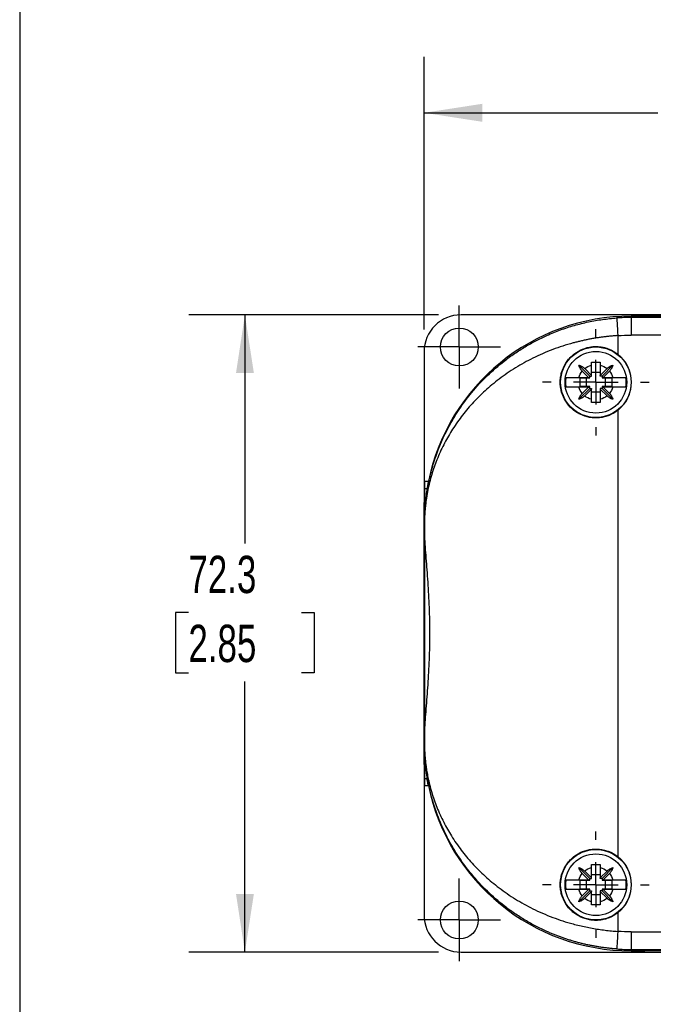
# Model space of a CAD drawing. Header units: millimetres. Extents: x 13 to 546, y 13 to 419.
# Tile 2 of 9: x 13 to 85, y 124 to 236. Entities that reach past the tile are written whole.
import ezdxf

# ---------------------------------------------------------------- set-up
doc = ezdxf.new("R2010")
doc.units = ezdxf.units.MM
doc.header["$LTSCALE"] = 2
doc.linetypes.add('SLD-Center', pattern=[19.05, 15.24, -1.27, 1.27, -1.27])
doc.linetypes.add('SLD-Solid', pattern=[0])
doc.layers.add('CENTER', color=40, linetype='SLD-Center')
doc.layers.add('DIMENSIONS', color=140, linetype='SLD-Solid', lineweight=25)
doc.layers.add('TEXT', color=140, linetype='SLD-Solid', lineweight=25)
doc.styles.add('SLDTEXTSTYLE0', font='TXT', dxfattribs={"width": 0.7})
doc.dimstyles.new('SLDDIMSTYLE0', dxfattribs={"dimtxt": 4.316016, "dimasz": 6.604, "dimexe": 0, "dimexo": 0.0625, "dimgap": 1.079004, "dimtad": 0, "dimtih": 1, "dimtoh": 1, "dimrnd": 1e-09, "dimzin": 4, "dimdsep": 46, "dimtxsty": 'SLDTEXTSTYLE0', "dimsah": 1, "dimcen": 0.09, "dimadec": 0, "dimazin": 1, "dimtfac": 1, "dimtofl": 0, "dimtmove": 0, "dimatfit": 3, "dimfxl": 0, "dimfrac": 2, "dimtolj": 1, "dimtzin": 12, "dimarcsym": 0})
doc.dimstyles.new('SLDDIMSTYLE1', dxfattribs={"dimtxt": 4.316016, "dimasz": 6.604, "dimexe": 0, "dimexo": 0.0625, "dimgap": 1.079004, "dimtad": 0, "dimtih": 1, "dimtoh": 1, "dimrnd": 1e-09, "dimzin": 12, "dimdsep": 46, "dimtxsty": 'SLDTEXTSTYLE0', "dimsah": 1, "dimcen": 0.09, "dimadec": 0, "dimazin": 3, "dimtfac": 1, "dimtofl": 0, "dimtmove": 0, "dimatfit": 3, "dimfxl": 0, "dimfrac": 2, "dimtolj": 1, "dimtzin": 12, "dimarcsym": 0})

# ---------------------------------------------------------------- blocks, each defined once
blk = doc.blocks.new('_D')
at = {"layer": 'DIMENSIONS'}
for p, q in [((58.59, 200.96), (58.59, 231.89)), ((141.59, 200.96), (141.59, 231.89)), ((58.59, 225.54), (85.11, 225.54)), ((90.95, 225.54), (89.51, 225.54)), ((89.51, 225.54), (89.51, 218.68)), ((103.78, 225.54), (105.23, 225.54)), ((105.23, 225.54), (105.23, 218.68)), ((141.59, 225.54), (109.63, 225.54)), ((89.51, 218.68), (90.95, 218.68)), ((105.23, 218.68), (103.78, 218.68))]:
    blk.add_line(p, q, dxfattribs=at)
for points in [[(58.59, 225.54), (65.2, 224.52), (65.2, 226.56)], [(141.59, 225.54), (134.99, 226.56), (134.99, 224.52)]]:
    blk.add_solid(points, dxfattribs=at)
at = {"layer": 'DIMENSIONS', "char_height": 4.233, "attachment_point": 1, "style": 'SLDTEXTSTYLE0'}
for s, insert in [('83.0', (90.95, 231.96)), ('3.27', (90.95, 224.14))]:
    blk.add_mtext(s, dxfattribs=dict(at, insert=insert))
blk = doc.blocks.new('_D_1')
at = {"layer": 'DIMENSIONS'}
for p, q in [((60.25, 202.62), (31.91, 202.62)), ((38.26, 202.62), (38.26, 176.69)), ((31.85, 168.86), (30.4, 168.86)), ((30.4, 168.86), (30.4, 162)), ((44.68, 168.86), (46.13, 168.86)), ((46.13, 168.86), (46.13, 162)), ((30.4, 162), (31.85, 162)), ((46.13, 162), (44.68, 162)), ((38.26, 130.32), (38.26, 161.04)), ((60.25, 130.32), (31.91, 130.32))]:
    blk.add_line(p, q, dxfattribs=at)
for points in [[(38.26, 202.62), (37.25, 196.01), (39.28, 196.01)], [(38.26, 130.32), (39.28, 136.93), (37.25, 136.93)]]:
    blk.add_solid(points, dxfattribs=at)
at = {"layer": 'DIMENSIONS', "char_height": 4.233, "attachment_point": 1, "style": 'SLDTEXTSTYLE0'}
for s, insert in [('72.3', (31.85, 175.29)), ('2.85', (31.85, 167.46))]:
    blk.add_mtext(s, dxfattribs=dict(at, insert=insert))
blk = doc.blocks.new('SW_CENTERMARKSYMBOL_1')
at = {"layer": 'CENTER', "color": 0}
for p, q in [((0, 2.54), (0, 4.69)), ((0, 0), (0, 2.54)), ((-2.54, 0), (-4.69, 0)), ((0, 0), (-2.54, 0)), ((0, 0), (0, -2.54)), ((0, 0), (2.54, 0)), ((2.54, 0), (4.69, 0)), ((0, -2.54), (0, -4.69))]:
    blk.add_line(p, q, dxfattribs=at)
blk = doc.blocks.new('SW_CENTERMARKSYMBOL_2')
at = {"layer": 'CENTER', "color": 0}
for p, q in [((0, 2.54), (0, 4.69)), ((0, 0), (0, 2.54)), ((-2.54, 0), (-4.69, 0)), ((0, 0), (-2.54, 0)), ((0, 0), (0, -2.54)), ((0, 0), (2.54, 0)), ((2.54, 0), (4.69, 0)), ((0, -2.54), (0, -4.69))]:
    blk.add_line(p, q, dxfattribs=at)
blk = doc.blocks.new('SW_CENTERMARKSYMBOL_4')
at = {"layer": 'CENTER', "color": 0}
for p, q in [((0, 5.08), (0, 6.04)), ((0, 0), (0, 2.54)), ((-5.08, 0), (-6.04, 0)), ((0, 0), (-2.54, 0)), ((0, 0), (0, -2.54)), ((0, 0), (2.54, 0)), ((5.08, 0), (6.04, 0)), ((0, -5.08), (0, -6.04))]:
    blk.add_line(p, q, dxfattribs=at)
blk = doc.blocks.new('SW_CENTERMARKSYMBOL_7')
at = {"layer": 'CENTER', "color": 0}
for p, q in [((0, 5.08), (0, 6.04)), ((0, 0), (0, 2.54)), ((-5.08, 0), (-6.04, 0)), ((0, 0), (-2.54, 0)), ((0, 0), (0, -2.54)), ((0, 0), (2.54, 0)), ((5.08, 0), (6.04, 0)), ((0, -5.08), (0, -6.04))]:
    blk.add_line(p, q, dxfattribs=at)

msp = doc.modelspace()

# ---------------------------------------------------------------- linework, layer by layer
for p, q in [((89.093, 202.618), (62.793, 202.618)), ((82.093, 202.471), (82.833, 202.471)), ((82.093, 202.471), (82.093, 202.32)), ((82.833, 202.471), (82.093, 202.471)), ((82.093, 202.32), (82.093, 200.32)), ((118.093, 202.32), (82.093, 202.32)), ((83.654, 202.471), (82.833, 202.471)), ((116.531, 202.471), (83.654, 202.471)), ((83.654, 202.471), (83.654, 202.468)), ((80.593, 200.267), (80.593, 198.157)), ((118.093, 200.32), (82.093, 200.32)), ((58.593, 198.418), (58.593, 181.342)), ((77.393, 195.671), (76.156, 196.908)), ((77.593, 195.746), (77.593, 196.908)), ((78.593, 196.908), (78.593, 195.746)), ((78.793, 195.671), (80.029, 196.908)), ((76.17, 195.521), (77.268, 195.521)), ((77.268, 195.521), (76.548, 196.241)), ((76.823, 196.516), (77.593, 195.746)), ((77.268, 195.521), (77.393, 195.521)), ((77.393, 195.671), (77.593, 195.671)), ((77.393, 195.521), (77.393, 195.671)), ((77.393, 195.471), (77.393, 195.521)), ((78.593, 196.071), (77.593, 196.071)), ((77.593, 195.671), (77.593, 195.746)), ((78.593, 195.746), (79.363, 196.516)), ((78.593, 195.671), (78.593, 195.746)), ((78.793, 195.671), (78.593, 195.671)), ((78.793, 195.671), (78.793, 195.521)), ((78.918, 195.521), (78.793, 195.521)), ((78.793, 195.521), (78.793, 195.471)), ((79.638, 196.241), (78.918, 195.521)), ((78.918, 195.521), (80.016, 195.521)), ((77.268, 194.421), (76.17, 194.421)), ((76.293, 195.471), (77.393, 195.471)), ((76.293, 194.471), (76.293, 195.471)), ((77.393, 194.471), (76.293, 194.471)), ((76.548, 193.701), (77.268, 194.421)), ((76.993, 195.471), (76.993, 194.471)), ((77.268, 194.421), (77.393, 194.421)), ((77.393, 194.421), (77.393, 194.471)), ((77.393, 194.271), (77.393, 194.421)), ((78.793, 195.471), (79.892, 195.471)), ((79.892, 194.471), (78.793, 194.471)), ((78.793, 194.471), (78.793, 194.421)), ((78.918, 194.421), (78.793, 194.421)), ((78.793, 194.421), (78.793, 194.271)), ((78.918, 194.421), (79.638, 193.701)), ((80.016, 194.421), (78.918, 194.421)), ((79.193, 194.471), (79.193, 195.471)), ((79.892, 195.471), (79.892, 194.471)), ((77.393, 194.271), (76.156, 193.035)), ((77.593, 194.196), (76.823, 193.426)), ((77.393, 194.271), (77.593, 194.271)), ((77.593, 194.271), (77.593, 194.196)), ((77.593, 193.035), (77.593, 194.196)), ((77.593, 193.871), (78.593, 193.871)), ((78.593, 194.271), (78.593, 194.196)), ((78.793, 194.271), (78.593, 194.271)), ((79.363, 193.426), (78.593, 194.196)), ((78.593, 194.196), (78.593, 193.035)), ((78.793, 194.271), (80.029, 193.035)), ((80.593, 191.786), (80.593, 141.157)), ((58.627, 183.732), (58.627, 178.971)), ((58.627, 183.732), (59.08, 183.732)), ((58.628, 182.91), (58.928, 182.91)), ((58.593, 151.601), (58.593, 181.342)), ((58.593, 181.342), (58.627, 181.342)), ((58.635, 178.971), (58.629, 178.971)), ((58.64, 178.971), (58.635, 178.971)), ((58.635, 178.971), (58.635, 177.641)), ((58.64, 178.971), (58.64, 177.489)), ((58.64, 155.453), (58.64, 177.489)), ((58.635, 153.971), (58.635, 155.302)), ((58.64, 155.453), (58.64, 153.971)), ((58.627, 153.971), (58.627, 149.211)), ((58.635, 153.971), (58.629, 153.971)), ((58.635, 153.971), (58.64, 153.971)), ((58.593, 151.601), (58.627, 151.601)), ((58.593, 151.601), (58.593, 134.524)), ((58.628, 150.033), (58.928, 150.033)), ((58.627, 149.211), (59.08, 149.211)), ((77.393, 138.671), (76.156, 139.908)), ((77.593, 138.746), (77.593, 139.908)), ((78.593, 139.908), (78.593, 138.746)), ((78.793, 138.671), (80.029, 139.908)), ((76.17, 138.521), (77.268, 138.521)), ((77.268, 138.521), (76.548, 139.241)), ((76.823, 139.516), (77.593, 138.746)), ((77.268, 138.521), (77.393, 138.521)), ((77.393, 138.671), (77.593, 138.671)), ((77.393, 138.521), (77.393, 138.671)), ((77.393, 138.471), (77.393, 138.521)), ((78.593, 139.071), (77.593, 139.071)), ((77.593, 138.671), (77.593, 138.746)), ((78.593, 138.746), (79.363, 139.516)), ((78.593, 138.671), (78.593, 138.746)), ((78.793, 138.671), (78.593, 138.671)), ((78.793, 138.671), (78.793, 138.521)), ((78.918, 138.521), (78.793, 138.521)), ((78.793, 138.521), (78.793, 138.471)), ((79.638, 139.241), (78.918, 138.521)), ((78.918, 138.521), (80.016, 138.521)), ((77.268, 137.421), (76.17, 137.421)), ((76.293, 138.471), (77.393, 138.471)), ((76.293, 137.471), (76.293, 138.471)), ((77.393, 137.471), (76.293, 137.471)), ((76.548, 136.701), (77.268, 137.421)), ((76.993, 138.471), (76.993, 137.471)), ((77.268, 137.421), (77.393, 137.421)), ((77.393, 137.421), (77.393, 137.471)), ((77.393, 137.271), (77.393, 137.421)), ((78.793, 138.471), (79.892, 138.471)), ((79.892, 137.471), (78.793, 137.471)), ((78.793, 137.471), (78.793, 137.421)), ((78.918, 137.421), (78.793, 137.421)), ((78.793, 137.421), (78.793, 137.271)), ((78.918, 137.421), (79.638, 136.701)), ((80.016, 137.421), (78.918, 137.421)), ((79.193, 137.471), (79.193, 138.471)), ((79.892, 138.471), (79.892, 137.471)), ((77.393, 137.271), (76.156, 136.035)), ((77.593, 137.196), (76.823, 136.426)), ((77.393, 137.271), (77.593, 137.271)), ((77.593, 137.271), (77.593, 137.196)), ((77.593, 136.035), (77.593, 137.196)), ((77.593, 136.871), (78.593, 136.871)), ((78.593, 137.271), (78.593, 137.196)), ((78.793, 137.271), (78.593, 137.271)), ((79.363, 136.426), (78.593, 137.196)), ((78.593, 137.196), (78.593, 136.035)), ((78.793, 137.271), (80.029, 136.035)), ((80.593, 134.786), (80.593, 132.675)), ((82.093, 132.623), (118.093, 132.623)), ((82.093, 132.623), (82.093, 130.623)), ((62.793, 130.324), (89.093, 130.324)), ((82.093, 130.623), (118.093, 130.623)), ((82.093, 130.623), (82.093, 130.471)), ((82.833, 130.471), (82.093, 130.471)), ((82.093, 130.471), (82.833, 130.471)), ((83.654, 130.471), (82.833, 130.471)), ((83.654, 130.474), (83.654, 130.471)), ((116.531, 130.471), (83.654, 130.471))]:
    msp.add_line(p, q)
for centre, radius in [((62.593, 198.971), 2.15), ((78.093, 194.971), 4), ((78.093, 194.971), 3.5), ((78.093, 137.971), 4), ((78.093, 137.971), 3.5), ((62.593, 133.971), 2.15)]:
    msp.add_circle(centre, radius)
for centre, radius, start, end in [((82.093, 178.971), 23.5, 90, 168.3128), ((82.093, 178.971), 23.5, 90, 168.3128), ((82.093, 178.971), 23.349, 90, 94.02903), ((78.093, 194.971), 4.049, 308.12415, 51.87585), ((82.093, 153.971), 23.5, 191.6872, 270), ((82.093, 153.971), 23.5, 191.6872, 270), ((78.093, 137.971), 4.049, 308.12415, 51.87585), ((82.093, 153.971), 23.349, 265.97097, 270)]:
    msp.add_arc(centre, radius, start, end)
for centre, major_axis, ratio, start_param, end_param in [((62.793, 198.418), (0, 4.2), 0.9999831, 0, 1.5707963), ((82.833, 202.466), (0.9, 0), 0.0058178, 0.4196134, 1.5707963), ((100.093, 202.511), (18, 0), 0.0058178, 3.561206, 5.8635719), ((58.629, 183.732), (0, 0.9), 0.0016746, 1.5707963, 2.7219793), ((58.616, 166.471), (0, 18), 0.0016746, 5.5398035, 5.8635719), ((58.553, 166.471), (0, 18), 0.0058178, 5.381819, 5.4800365), ((58.553, 166.471), (0, 18), 0.0058178, 3.9447415, 4.0429589), ((58.616, 166.471), (0, 18), 0.0016746, 3.561206, 3.8849744), ((58.629, 149.211), (0, 0.9), 0.0016746, 0.4196134, 1.5707963), ((62.793, 134.524), (0, -4.2), 0.9999831, 4.712389, 6.2831853), ((82.833, 130.476), (0.9, 0), 0.0058178, 4.712389, 5.8635722), ((100.093, 130.432), (18, 0), 0.0058178, 0.4196134, 2.7219793)]:
    msp.add_ellipse(centre, major_axis=major_axis, ratio=ratio, start_param=start_param, end_param=end_param)
msp.add_ellipse((58.618, 166.471), major_axis=(0, 10.5), ratio=0.0016746)
for points, knots in [([(58.635, 178.971), (58.635, 179.01), (58.636, 179.09), (58.637, 179.211), (58.638, 179.336), (58.641, 179.465), (58.644, 179.598), (58.649, 179.736), (58.654, 179.878), (58.661, 180.024), (58.674, 180.287), (58.701, 180.686), (58.747, 181.209), (58.812, 181.787), (58.901, 182.433), (59.033, 183.211), (59.214, 184.085), (59.442, 184.997), (59.712, 185.921), (60.332, 187.755), (61.308, 189.885), (62.739, 192.171), (64.085, 193.954), (65.698, 195.704), (67.37, 197.161), (68.834, 198.229), (70.036, 198.999), (71.266, 199.686), (72.361, 200.214), (73.302, 200.614), (74.078, 200.912), (74.861, 201.181), (75.65, 201.421), (76.445, 201.633), (77.242, 201.817), (78.043, 201.972), (78.845, 202.098), (79.648, 202.198), (80.185, 202.241), (80.452, 202.262)], [0, 0, 0, 0, 0.00287326, 0.00587063, 0.00900997, 0.01230685, 0.0157747, 0.01942507, 0.02326785, 0.02731153, 0.0315634, 0.04566843, 0.06258868, 0.07954515, 0.10011002, 0.12428642, 0.15504697, 0.18585197, 0.21467134, 0.24741304, 0.37081294, 0.43486686, 0.49475921, 0.57126794, 0.6425449, 0.68225557, 0.72075779, 0.75811409, 0.79439286, 0.81591038, 0.8371635, 0.85817056, 0.87895055, 0.89952308, 0.91990837, 0.9401272, 0.96020085, 0.98015107, 1, 1, 1, 1]), ([(80.452, 202.262), (80.453, 202.259), (80.467, 202.048), (80.52, 201.3), (80.556, 200.794), (80.593, 200.267)], [0, 0, 0, 0, 0.5, 0.5, 1, 1, 1, 1]), ([(80.593, 200.267), (80.451, 200.257), (80.167, 200.238), (79.742, 200.199), (79.316, 200.154), (78.89, 200.102), (78.465, 200.043), (78.04, 199.976), (77.615, 199.902), (77.191, 199.821), (76.768, 199.733), (76.346, 199.638), (75.925, 199.536), (74.85, 199.255), (73.135, 198.699), (70.952, 197.746), (68.919, 196.614), (67.114, 195.372), (65.469, 194), (64.042, 192.571), (62.772, 191.044), (61.702, 189.489), (60.78, 187.856), (60.032, 186.205), (59.533, 184.776), (59.221, 183.639), (59.019, 182.752), (58.864, 181.889), (58.763, 181.131), (58.706, 180.543), (58.676, 180.135), (58.659, 179.811), (58.649, 179.569), (58.644, 179.353), (58.64, 179.16), (58.64, 179.033), (58.64, 178.971)], [0, 0, 0, 0, 0.0105338, 0.0210931, 0.0316808, 0.0422997, 0.0529527, 0.0636427, 0.0743724, 0.0851447, 0.0959622, 0.1068276, 0.1177437, 0.128713, 0.1911228, 0.2561503, 0.3176477, 0.3823739, 0.4431876, 0.5074324, 0.5677471, 0.6316756, 0.6916879, 0.7553696, 0.8169801, 0.848838, 0.8785132, 0.9120998, 0.9398747, 0.956476, 0.970292, 0.9783073, 0.9852936, 0.9905844, 0.9954544, 1, 1, 1, 1]), ([(80.593, 191.786), (80.291, 191.549), (79.964, 191.36), (79.435, 191.146), (79.252, 191.087), (78.884, 190.996), (78.699, 190.963), (78.323, 190.925), (78.132, 190.918), (77.754, 190.933), (77.567, 190.953), (77.015, 191.052), (76.651, 191.171), (76.149, 191.417), (75.988, 191.51), (75.678, 191.719), (75.529, 191.836), (75.112, 192.211), (74.871, 192.496), (74.468, 193.138), (74.315, 193.48), (74.156, 194.026), (74.116, 194.214), (74.063, 194.59), (74.049, 194.778), (74.049, 195.157), (74.062, 195.348), (74.116, 195.726), (74.155, 195.911), (74.312, 196.454), (74.469, 196.806), (74.768, 197.282), (74.878, 197.433), (75.119, 197.72), (75.251, 197.857), (75.667, 198.231), (75.978, 198.441), (76.653, 198.773), (77.008, 198.889), (77.564, 198.989), (77.754, 199.01), (78.13, 199.024), (78.317, 199.018), (78.692, 198.98), (78.881, 198.947), (79.251, 198.856), (79.431, 198.798), (79.956, 198.586), (80.291, 198.394), (80.593, 198.157)], [0, 0, 0, 0, 0.0625, 0.0625, 0.09375, 0.09375, 0.125, 0.125, 0.15625, 0.15625, 0.1875, 0.1875, 0.25, 0.25, 0.28125, 0.28125, 0.3125, 0.3125, 0.375, 0.375, 0.4375, 0.4375, 0.46875, 0.46875, 0.5, 0.5, 0.53125, 0.53125, 0.5625, 0.5625, 0.625, 0.625, 0.65625, 0.65625, 0.6875, 0.6875, 0.75, 0.75, 0.8125, 0.8125, 0.84375, 0.84375, 0.875, 0.875, 0.90625, 0.90625, 0.9375, 0.9375, 1, 1, 1, 1]), ([(76.156, 196.908), (76.189, 196.898), (76.254, 196.878), (76.348, 196.841), (76.443, 196.796), (76.539, 196.741), (76.641, 196.672), (76.737, 196.598), (76.796, 196.542), (76.823, 196.516)], [0, 0, 0, 0, 0.1413548, 0.2750376, 0.4014107, 0.5489222, 0.7007136, 0.8617294, 1, 1, 1, 1]), ([(76.548, 196.241), (76.532, 196.258), (76.498, 196.293), (76.448, 196.352), (76.391, 196.425), (76.332, 196.511), (76.267, 196.621), (76.204, 196.754), (76.173, 196.854), (76.156, 196.908)], [0, 0, 0, 0, 0.0855881, 0.1804197, 0.2847348, 0.429237, 0.5716383, 0.7731143, 1, 1, 1, 1]), ([(77.593, 197.265), (77.677, 197.266), (77.844, 197.269), (78.093, 197.269), (78.342, 197.269), (78.509, 197.266), (78.593, 197.265)], [0, 0, 0, 0, 0.2525997, 0.5, 0.7474003, 1, 1, 1, 1]), ([(77.593, 196.908), (77.593, 196.946), (77.593, 197.025), (77.593, 197.144), (77.593, 197.224), (77.593, 197.265)], [0, 0, 0, 0, 0.320324, 0.6536711, 1, 1, 1, 1]), ([(78.593, 197.265), (78.593, 197.224), (78.593, 197.144), (78.593, 197.025), (78.593, 196.946), (78.593, 196.908)], [0, 0, 0, 0, 0.3463289, 0.679676, 1, 1, 1, 1]), ([(79.363, 196.516), (79.38, 196.532), (79.415, 196.566), (79.473, 196.616), (79.546, 196.673), (79.632, 196.732), (79.743, 196.797), (79.876, 196.86), (79.976, 196.891), (80.029, 196.908)], [0, 0, 0, 0, 0.0855881, 0.1804197, 0.2847348, 0.429237, 0.5716383, 0.7731143, 1, 1, 1, 1]), ([(80.029, 196.908), (80.019, 196.875), (80, 196.81), (79.962, 196.716), (79.918, 196.622), (79.863, 196.525), (79.794, 196.423), (79.719, 196.327), (79.664, 196.268), (79.638, 196.241)], [0, 0, 0, 0, 0.1413548, 0.2750376, 0.4014107, 0.5489222, 0.7007136, 0.8617294, 1, 1, 1, 1]), ([(74.691, 195.521), (74.683, 195.46), (74.665, 195.339), (74.65, 195.155), (74.648, 195.033), (74.647, 194.971)], [0, 0, 0, 0, 0.3334924, 0.6665076, 1, 1, 1, 1]), ([(74.691, 195.521), (74.703, 195.521), (74.727, 195.521), (74.774, 195.521), (74.827, 195.521), (74.887, 195.521), (74.953, 195.521), (75.024, 195.521), (75.1, 195.521), (75.178, 195.521), (75.26, 195.521), (75.343, 195.521), (75.428, 195.522), (75.513, 195.522), (75.599, 195.522), (75.684, 195.522), (75.769, 195.522), (75.852, 195.521), (75.935, 195.521), (76.015, 195.521), (76.093, 195.521), (76.145, 195.521), (76.17, 195.521)], [0, 0, 0, 0, 0.0616545, 0.1220566, 0.1812143, 0.239135, 0.295825, 0.3512897, 0.4055334, 0.4585593, 0.5103697, 0.5609658, 0.6103481, 0.6585164, 0.7054699, 0.7512072, 0.7957269, 0.8390271, 0.8811061, 0.9219621, 0.9615938, 1, 1, 1, 1]), ([(80.016, 195.521), (80.058, 195.521), (80.146, 195.521), (80.28, 195.521), (80.419, 195.522), (80.56, 195.522), (80.703, 195.522), (80.845, 195.521), (80.983, 195.521), (81.114, 195.521), (81.235, 195.521), (81.342, 195.521), (81.433, 195.521), (81.474, 195.521), (81.494, 195.521)], [0, 0, 0, 0, 0.0647019, 0.1328049, 0.204302, 0.2791849, 0.3574456, 0.4390781, 0.52408, 0.6124546, 0.704212, 0.7993701, 0.897955, 1, 1, 1, 1]), ([(81.494, 194.421), (81.503, 194.482), (81.521, 194.604), (81.535, 194.788), (81.541, 194.971), (81.535, 195.155), (81.521, 195.338), (81.503, 195.46), (81.494, 195.521)], [0, 0, 0, 0, 0.167466, 0.3339736, 0.5, 0.6660264, 0.832534, 1, 1, 1, 1]), ([(74.647, 194.971), (74.648, 194.91), (74.65, 194.787), (74.665, 194.603), (74.683, 194.482), (74.691, 194.421)], [0, 0, 0, 0, 0.3334924, 0.6665076, 1, 1, 1, 1]), ([(76.17, 194.421), (76.127, 194.421), (76.04, 194.421), (75.906, 194.421), (75.767, 194.421), (75.626, 194.421), (75.483, 194.421), (75.341, 194.421), (75.203, 194.421), (75.072, 194.421), (74.951, 194.421), (74.844, 194.421), (74.753, 194.421), (74.712, 194.421), (74.691, 194.421)], [0, 0, 0, 0, 0.0647019, 0.1328049, 0.204302, 0.2791849, 0.3574456, 0.4390781, 0.52408, 0.6124546, 0.704212, 0.7993701, 0.897955, 1, 1, 1, 1]), ([(81.494, 194.421), (81.482, 194.421), (81.459, 194.421), (81.412, 194.421), (81.359, 194.421), (81.298, 194.421), (81.232, 194.421), (81.161, 194.421), (81.086, 194.421), (81.007, 194.421), (80.926, 194.421), (80.843, 194.421), (80.758, 194.421), (80.673, 194.421), (80.587, 194.421), (80.501, 194.421), (80.417, 194.421), (80.333, 194.421), (80.251, 194.421), (80.171, 194.421), (80.093, 194.421), (80.041, 194.421), (80.016, 194.421)], [0, 0, 0, 0, 0.06165453, 0.12205658, 0.18121429, 0.23913497, 0.295825, 0.35128972, 0.40553342, 0.45855932, 0.51036968, 0.56096578, 0.61034811, 0.65851642, 0.70546989, 0.75120724, 0.79572689, 0.83902709, 0.88110607, 0.92196212, 0.96159381, 1, 1, 1, 1]), ([(76.156, 193.035), (76.166, 193.068), (76.186, 193.132), (76.223, 193.226), (76.268, 193.321), (76.323, 193.418), (76.392, 193.519), (76.466, 193.615), (76.522, 193.674), (76.548, 193.701)], [0, 0, 0, 0, 0.1413548, 0.2750376, 0.4014107, 0.5489222, 0.7007136, 0.8617294, 1, 1, 1, 1]), ([(76.823, 193.426), (76.806, 193.41), (76.771, 193.376), (76.712, 193.326), (76.639, 193.27), (76.554, 193.211), (76.443, 193.146), (76.31, 193.083), (76.21, 193.051), (76.156, 193.035)], [0, 0, 0, 0, 0.0855881, 0.1804197, 0.2847348, 0.429237, 0.5716383, 0.7731143, 1, 1, 1, 1]), ([(80.029, 193.035), (79.996, 193.045), (79.932, 193.064), (79.838, 193.102), (79.743, 193.146), (79.646, 193.201), (79.545, 193.27), (79.449, 193.345), (79.39, 193.4), (79.363, 193.426)], [0, 0, 0, 0, 0.1413548, 0.2750376, 0.4014107, 0.5489222, 0.7007136, 0.8617294, 1, 1, 1, 1]), ([(79.638, 193.701), (79.654, 193.685), (79.688, 193.649), (79.738, 193.591), (79.794, 193.518), (79.854, 193.432), (79.918, 193.321), (79.981, 193.189), (80.013, 193.088), (80.029, 193.035)], [0, 0, 0, 0, 0.0855881, 0.1804197, 0.2847348, 0.429237, 0.5716383, 0.7731143, 1, 1, 1, 1]), ([(77.593, 192.678), (77.593, 192.719), (77.593, 192.798), (77.593, 192.918), (77.593, 192.996), (77.593, 193.035)], [0, 0, 0, 0, 0.3463289, 0.679676, 1, 1, 1, 1]), ([(78.593, 192.678), (78.509, 192.676), (78.342, 192.674), (78.093, 192.673), (77.844, 192.674), (77.677, 192.676), (77.593, 192.678)], [0, 0, 0, 0, 0.2525997, 0.5, 0.7474003, 1, 1, 1, 1]), ([(78.593, 193.035), (78.593, 192.996), (78.593, 192.918), (78.593, 192.798), (78.593, 192.719), (78.593, 192.678)], [0, 0, 0, 0, 0.320324, 0.6536711, 1, 1, 1, 1]), ([(59.08, 183.732), (59.044, 183.559), (59.012, 183.389), (58.959, 183.1), (58.94, 182.981), (58.928, 182.91)], [0, 0, 0, 0, 0.5, 0.5, 1, 1, 1, 1]), ([(58.928, 182.91), (58.854, 182.436), (58.778, 181.868), (58.663, 180.556), (58.624, 179.811), (58.629, 178.971)], [0, 0, 0, 0, 0.5, 0.5, 1, 1, 1, 1]), ([(58.593, 181.342), (58.596, 181.242), (58.599, 181.135), (58.604, 180.904), (58.607, 180.779), (58.613, 180.495), (58.616, 180.339), (58.62, 180.036), (58.622, 179.925), (58.624, 179.708), (58.625, 179.629), (58.626, 179.473), (58.626, 179.416), (58.627, 179.303), (58.627, 179.261), (58.627, 179.18), (58.627, 179.15), (58.627, 179.074), (58.627, 179.026), (58.627, 178.971)], [0, 0, 0, 0, 0.25, 0.25, 0.5, 0.5, 0.75, 0.75, 0.875, 0.875, 0.9375, 0.9375, 0.96875, 0.96875, 0.984375, 0.984375, 0.9921875, 0.9921875, 1, 1, 1, 1]), ([(58.64, 177.489), (58.68, 176.7), (58.74, 175.872), (58.87, 174.143), (58.94, 173.241), (59.035, 171.828), (59.065, 171.352), (59.117, 170.394), (59.14, 169.913), (59.196, 168.457), (59.216, 167.475), (59.216, 165.98), (59.211, 165.481), (59.192, 164.495), (59.177, 164.006), (59.121, 162.55), (59.067, 161.595), (58.973, 160.184), (58.939, 159.719), (58.872, 158.814), (58.838, 158.371), (58.74, 157.071), (58.68, 156.242), (58.64, 155.453)], [0, 0, 0, 0, 0.125, 0.125, 0.25, 0.25, 0.3125, 0.3125, 0.375, 0.375, 0.5, 0.5, 0.5625, 0.5625, 0.625, 0.625, 0.75, 0.75, 0.8125, 0.8125, 0.875, 0.875, 1, 1, 1, 1]), ([(58.64, 177.489), (58.68, 176.7), (58.74, 175.872), (58.87, 174.143), (58.94, 173.241), (59.035, 171.828), (59.065, 171.352), (59.117, 170.394), (59.14, 169.913), (59.196, 168.457), (59.216, 167.475), (59.216, 165.98), (59.211, 165.481), (59.192, 164.495), (59.177, 164.006), (59.121, 162.55), (59.067, 161.595), (58.973, 160.184), (58.939, 159.719), (58.872, 158.814), (58.838, 158.371), (58.74, 157.071), (58.68, 156.242), (58.64, 155.453)], [0, 0, 0, 0, 0.125, 0.125, 0.25, 0.25, 0.3125, 0.3125, 0.375, 0.375, 0.5, 0.5, 0.5625, 0.5625, 0.625, 0.625, 0.75, 0.75, 0.8125, 0.8125, 0.875, 0.875, 1, 1, 1, 1]), ([(58.627, 153.971), (58.627, 153.916), (58.627, 153.867), (58.627, 153.791), (58.627, 153.761), (58.627, 153.679), (58.627, 153.638), (58.626, 153.525), (58.626, 153.468), (58.625, 153.313), (58.624, 153.233), (58.622, 153.017), (58.62, 152.906), (58.616, 152.603), (58.613, 152.447), (58.607, 152.163), (58.604, 152.038), (58.599, 151.807), (58.596, 151.701), (58.593, 151.601)], [0, 0, 0, 0, 0.0078125, 0.0078125, 0.015625, 0.015625, 0.03125, 0.03125, 0.0625, 0.0625, 0.125, 0.125, 0.25, 0.25, 0.5, 0.5, 0.75, 0.75, 1, 1, 1, 1]), ([(58.629, 153.971), (58.624, 153.131), (58.663, 152.386), (58.778, 151.074), (58.854, 150.507), (58.928, 150.033)], [0, 0, 0, 0, 0.5, 0.5, 1, 1, 1, 1]), ([(80.452, 130.68), (80.312, 130.691), (80.03, 130.712), (79.607, 130.754), (79.185, 130.803), (78.762, 130.86), (78.34, 130.924), (77.919, 130.997), (77.497, 131.077), (77.077, 131.165), (76.657, 131.261), (76.238, 131.365), (75.82, 131.477), (75.404, 131.596), (74.989, 131.724), (74.576, 131.86), (74.164, 132.003), (73.754, 132.155), (73.347, 132.314), (72.941, 132.482), (72.244, 132.785), (71.266, 133.257), (70.035, 133.944), (68.833, 134.714), (67.37, 135.782), (65.697, 137.239), (64.085, 138.989), (62.739, 140.772), (61.683, 142.459), (60.764, 144.245), (60.151, 145.733), (59.723, 146.988), (59.416, 148.028), (59.17, 149.046), (59.017, 149.833), (58.922, 150.389), (58.851, 150.86), (58.785, 151.387), (58.733, 151.877), (58.695, 152.338), (58.669, 152.74), (58.654, 153.056), (58.645, 153.302), (58.639, 153.536), (58.636, 153.757), (58.636, 153.902), (58.635, 153.971)], [0, 0, 0, 0, 0.0104366, 0.0208982, 0.0313881, 0.0419095, 0.0524656, 0.0630595, 0.0736946, 0.0843737, 0.0951001, 0.1058768, 0.1167067, 0.1275928, 0.1385379, 0.149545, 0.1606169, 0.1717562, 0.1829658, 0.1942483, 0.2056062, 0.2418925, 0.2792541, 0.3177592, 0.3574705, 0.428745, 0.5052711, 0.5650721, 0.6292077, 0.6877384, 0.7526882, 0.7816743, 0.8144597, 0.8566336, 0.8822604, 0.8913334, 0.9108049, 0.9274925, 0.9413994, 0.9566434, 0.9694774, 0.9766873, 0.9832876, 0.9893274, 0.9948706, 1, 1, 1, 1]), ([(58.64, 153.971), (58.64, 153.941), (58.64, 153.88), (58.641, 153.787), (58.642, 153.692), (58.644, 153.594), (58.646, 153.495), (58.651, 153.342), (58.659, 153.131), (58.676, 152.807), (58.706, 152.4), (58.754, 151.912), (58.821, 151.374), (58.911, 150.784), (59.041, 150.093), (59.221, 149.305), (59.533, 148.168), (60.031, 146.739), (60.779, 145.088), (61.7, 143.455), (62.771, 141.9), (64.041, 140.372), (65.468, 138.943), (67.112, 137.571), (68.918, 136.329), (70.95, 135.197), (73.135, 134.243), (74.947, 133.656), (76.223, 133.331), (76.947, 133.169), (77.673, 133.027), (78.402, 132.907), (79.132, 132.808), (79.862, 132.728), (80.35, 132.693), (80.593, 132.675)], [0, 0, 0, 0, 0.0022411, 0.0045496, 0.0069396, 0.0094237, 0.0120135, 0.0147188, 0.0217028, 0.0297163, 0.0435261, 0.0601246, 0.0779912, 0.0984364, 0.1214674, 0.1511241, 0.1829745, 0.2445654, 0.3082395, 0.3682551, 0.432193, 0.4925198, 0.5567726, 0.6175815, 0.6823052, 0.743818, 0.8088726, 0.8712938, 0.8900597, 0.9086762, 0.9271569, 0.9455155, 0.9637659, 0.9819226, 1, 1, 1, 1]), ([(59.08, 149.211), (59.044, 149.383), (59.012, 149.553), (58.959, 149.843), (58.94, 149.961), (58.928, 150.033)], [0, 0, 0, 0, 0.5, 0.5, 1, 1, 1, 1]), ([(80.593, 134.786), (80.291, 134.549), (79.964, 134.36), (79.435, 134.146), (79.252, 134.087), (78.884, 133.996), (78.699, 133.963), (78.323, 133.925), (78.132, 133.918), (77.754, 133.933), (77.567, 133.953), (77.015, 134.052), (76.651, 134.171), (76.149, 134.417), (75.988, 134.51), (75.678, 134.719), (75.529, 134.836), (75.112, 135.211), (74.871, 135.496), (74.468, 136.138), (74.315, 136.48), (74.156, 137.026), (74.116, 137.214), (74.063, 137.59), (74.049, 137.778), (74.049, 138.157), (74.062, 138.348), (74.116, 138.726), (74.155, 138.911), (74.312, 139.454), (74.469, 139.806), (74.768, 140.282), (74.878, 140.433), (75.119, 140.72), (75.251, 140.857), (75.667, 141.231), (75.978, 141.441), (76.653, 141.773), (77.008, 141.889), (77.564, 141.989), (77.754, 142.01), (78.13, 142.024), (78.317, 142.018), (78.692, 141.98), (78.881, 141.947), (79.251, 141.856), (79.431, 141.798), (79.956, 141.586), (80.291, 141.394), (80.593, 141.157)], [0, 0, 0, 0, 0.0625, 0.0625, 0.09375, 0.09375, 0.125, 0.125, 0.15625, 0.15625, 0.1875, 0.1875, 0.25, 0.25, 0.28125, 0.28125, 0.3125, 0.3125, 0.375, 0.375, 0.4375, 0.4375, 0.46875, 0.46875, 0.5, 0.5, 0.53125, 0.53125, 0.5625, 0.5625, 0.625, 0.625, 0.65625, 0.65625, 0.6875, 0.6875, 0.75, 0.75, 0.8125, 0.8125, 0.84375, 0.84375, 0.875, 0.875, 0.90625, 0.90625, 0.9375, 0.9375, 1, 1, 1, 1]), ([(76.156, 139.908), (76.189, 139.898), (76.254, 139.878), (76.348, 139.841), (76.443, 139.796), (76.539, 139.741), (76.641, 139.672), (76.737, 139.598), (76.796, 139.542), (76.823, 139.516)], [0, 0, 0, 0, 0.1413548, 0.2750376, 0.4014107, 0.5489222, 0.7007136, 0.8617294, 1, 1, 1, 1]), ([(76.548, 139.241), (76.532, 139.258), (76.498, 139.293), (76.448, 139.352), (76.391, 139.425), (76.332, 139.511), (76.267, 139.621), (76.204, 139.754), (76.173, 139.854), (76.156, 139.908)], [0, 0, 0, 0, 0.0855881, 0.1804197, 0.2847348, 0.429237, 0.5716383, 0.7731143, 1, 1, 1, 1]), ([(77.593, 140.265), (77.677, 140.266), (77.844, 140.269), (78.093, 140.269), (78.342, 140.269), (78.509, 140.266), (78.593, 140.265)], [0, 0, 0, 0, 0.2525997, 0.5, 0.7474003, 1, 1, 1, 1]), ([(77.593, 139.908), (77.593, 139.946), (77.593, 140.025), (77.593, 140.144), (77.593, 140.224), (77.593, 140.265)], [0, 0, 0, 0, 0.320324, 0.6536711, 1, 1, 1, 1]), ([(78.593, 140.265), (78.593, 140.224), (78.593, 140.144), (78.593, 140.025), (78.593, 139.946), (78.593, 139.908)], [0, 0, 0, 0, 0.3463289, 0.679676, 1, 1, 1, 1]), ([(79.363, 139.516), (79.38, 139.532), (79.415, 139.566), (79.473, 139.616), (79.546, 139.673), (79.632, 139.732), (79.743, 139.797), (79.876, 139.86), (79.976, 139.891), (80.029, 139.908)], [0, 0, 0, 0, 0.0855881, 0.1804197, 0.2847348, 0.429237, 0.5716383, 0.7731143, 1, 1, 1, 1]), ([(80.029, 139.908), (80.019, 139.875), (80, 139.81), (79.962, 139.716), (79.918, 139.622), (79.863, 139.525), (79.794, 139.423), (79.719, 139.327), (79.664, 139.268), (79.638, 139.241)], [0, 0, 0, 0, 0.1413548, 0.2750376, 0.4014107, 0.5489222, 0.7007136, 0.8617294, 1, 1, 1, 1]), ([(74.691, 138.521), (74.683, 138.46), (74.665, 138.339), (74.65, 138.155), (74.648, 138.033), (74.647, 137.971)], [0, 0, 0, 0, 0.3334924, 0.6665076, 1, 1, 1, 1]), ([(74.691, 138.521), (74.703, 138.521), (74.727, 138.521), (74.774, 138.521), (74.827, 138.521), (74.887, 138.521), (74.953, 138.521), (75.024, 138.521), (75.1, 138.521), (75.178, 138.521), (75.26, 138.521), (75.343, 138.521), (75.428, 138.522), (75.513, 138.522), (75.599, 138.522), (75.684, 138.522), (75.769, 138.522), (75.852, 138.521), (75.935, 138.521), (76.015, 138.521), (76.093, 138.521), (76.145, 138.521), (76.17, 138.521)], [0, 0, 0, 0, 0.0616545, 0.1220566, 0.1812143, 0.239135, 0.295825, 0.3512897, 0.4055334, 0.4585593, 0.5103697, 0.5609658, 0.6103481, 0.6585164, 0.7054699, 0.7512072, 0.7957269, 0.8390271, 0.8811061, 0.9219621, 0.9615938, 1, 1, 1, 1]), ([(80.016, 138.521), (80.058, 138.521), (80.146, 138.521), (80.28, 138.521), (80.419, 138.522), (80.56, 138.522), (80.703, 138.522), (80.845, 138.521), (80.983, 138.521), (81.114, 138.521), (81.235, 138.521), (81.342, 138.521), (81.433, 138.521), (81.474, 138.521), (81.494, 138.521)], [0, 0, 0, 0, 0.0647019, 0.1328049, 0.204302, 0.2791849, 0.3574456, 0.4390781, 0.52408, 0.6124546, 0.704212, 0.7993701, 0.897955, 1, 1, 1, 1]), ([(81.494, 137.421), (81.503, 137.482), (81.521, 137.604), (81.535, 137.788), (81.541, 137.971), (81.535, 138.155), (81.521, 138.338), (81.503, 138.46), (81.494, 138.521)], [0, 0, 0, 0, 0.167466, 0.3339736, 0.5, 0.6660264, 0.832534, 1, 1, 1, 1]), ([(74.647, 137.971), (74.648, 137.91), (74.65, 137.787), (74.665, 137.603), (74.683, 137.482), (74.691, 137.421)], [0, 0, 0, 0, 0.3334924, 0.6665076, 1, 1, 1, 1]), ([(76.17, 137.421), (76.127, 137.421), (76.04, 137.421), (75.906, 137.421), (75.767, 137.421), (75.626, 137.421), (75.483, 137.421), (75.341, 137.421), (75.203, 137.421), (75.072, 137.421), (74.951, 137.421), (74.844, 137.421), (74.753, 137.421), (74.712, 137.421), (74.691, 137.421)], [0, 0, 0, 0, 0.0647019, 0.1328049, 0.204302, 0.2791849, 0.3574456, 0.4390781, 0.52408, 0.6124546, 0.704212, 0.7993701, 0.897955, 1, 1, 1, 1]), ([(81.494, 137.421), (81.482, 137.421), (81.459, 137.421), (81.412, 137.421), (81.359, 137.421), (81.298, 137.421), (81.232, 137.421), (81.161, 137.421), (81.086, 137.421), (81.007, 137.421), (80.926, 137.421), (80.843, 137.421), (80.758, 137.421), (80.673, 137.421), (80.587, 137.421), (80.501, 137.421), (80.417, 137.421), (80.333, 137.421), (80.251, 137.421), (80.171, 137.421), (80.093, 137.421), (80.041, 137.421), (80.016, 137.421)], [0, 0, 0, 0, 0.06165453, 0.12205658, 0.18121429, 0.23913497, 0.295825, 0.35128972, 0.40553342, 0.45855932, 0.51036968, 0.56096578, 0.61034811, 0.65851642, 0.70546989, 0.75120724, 0.79572689, 0.83902709, 0.88110607, 0.92196212, 0.96159381, 1, 1, 1, 1]), ([(76.156, 136.035), (76.166, 136.068), (76.186, 136.132), (76.223, 136.226), (76.268, 136.321), (76.323, 136.418), (76.392, 136.519), (76.466, 136.615), (76.522, 136.674), (76.548, 136.701)], [0, 0, 0, 0, 0.1413548, 0.2750376, 0.4014107, 0.5489222, 0.7007136, 0.8617294, 1, 1, 1, 1]), ([(76.823, 136.426), (76.806, 136.41), (76.771, 136.376), (76.712, 136.326), (76.639, 136.27), (76.554, 136.211), (76.443, 136.146), (76.31, 136.083), (76.21, 136.051), (76.156, 136.035)], [0, 0, 0, 0, 0.0855881, 0.18041971, 0.28473484, 0.42923697, 0.57163832, 0.77311427, 1, 1, 1, 1]), ([(80.029, 136.035), (79.996, 136.045), (79.932, 136.064), (79.838, 136.102), (79.743, 136.146), (79.646, 136.201), (79.545, 136.27), (79.449, 136.345), (79.39, 136.4), (79.363, 136.426)], [0, 0, 0, 0, 0.14135479, 0.27503763, 0.40141068, 0.54892215, 0.70071355, 0.86172938, 1, 1, 1, 1]), ([(79.638, 136.701), (79.654, 136.685), (79.688, 136.649), (79.738, 136.591), (79.794, 136.518), (79.854, 136.432), (79.918, 136.321), (79.981, 136.189), (80.013, 136.088), (80.029, 136.035)], [0, 0, 0, 0, 0.0855881, 0.18041971, 0.28473484, 0.42923697, 0.57163832, 0.77311427, 1, 1, 1, 1]), ([(77.593, 135.678), (77.593, 135.719), (77.593, 135.798), (77.593, 135.918), (77.593, 135.996), (77.593, 136.035)], [0, 0, 0, 0, 0.3463289, 0.679676, 1, 1, 1, 1]), ([(78.593, 135.678), (78.509, 135.676), (78.342, 135.674), (78.093, 135.673), (77.844, 135.674), (77.677, 135.676), (77.593, 135.678)], [0, 0, 0, 0, 0.2525997, 0.5, 0.7474003, 1, 1, 1, 1]), ([(78.593, 136.035), (78.593, 135.996), (78.593, 135.918), (78.593, 135.798), (78.593, 135.719), (78.593, 135.678)], [0, 0, 0, 0, 0.320324, 0.6536711, 1, 1, 1, 1]), ([(80.593, 132.675), (80.556, 132.148), (80.52, 131.642), (80.467, 130.895), (80.453, 130.683), (80.452, 130.68)], [0, 0, 0, 0, 0.5, 0.5, 1, 1, 1, 1])]:
    msp.add_open_spline(points, degree=3, knots=knots)
for points in [[(80.593, 200.267), (81.093, 200.302), (81.591, 200.32), (82.093, 200.32)], [(76.823, 196.516), (77.048, 196.701), (77.311, 196.835), (77.593, 196.908)], [(78.593, 196.908), (78.875, 196.835), (79.138, 196.701), (79.363, 196.516)], [(76.17, 195.521), (76.245, 195.785), (76.374, 196.03), (76.548, 196.241)], [(79.638, 196.241), (79.812, 196.03), (79.94, 195.785), (80.016, 195.521)], [(76.548, 193.701), (76.374, 193.913), (76.245, 194.158), (76.17, 194.421)], [(80.016, 194.421), (79.94, 194.158), (79.812, 193.913), (79.638, 193.701)], [(77.593, 193.035), (77.311, 193.108), (77.048, 193.241), (76.823, 193.426)], [(79.363, 193.426), (79.138, 193.241), (78.875, 193.108), (78.593, 193.035)], [(58.635, 177.641), (58.636, 177.591), (58.637, 177.54), (58.64, 177.489)], [(58.64, 155.453), (58.637, 155.402), (58.636, 155.352), (58.635, 155.302)], [(76.823, 139.516), (77.048, 139.701), (77.311, 139.835), (77.593, 139.908)], [(78.593, 139.908), (78.875, 139.835), (79.138, 139.701), (79.363, 139.516)], [(76.17, 138.521), (76.245, 138.785), (76.374, 139.03), (76.548, 139.241)], [(79.638, 139.241), (79.812, 139.03), (79.94, 138.785), (80.016, 138.521)], [(76.548, 136.701), (76.374, 136.913), (76.245, 137.158), (76.17, 137.421)], [(80.016, 137.421), (79.94, 137.158), (79.812, 136.913), (79.638, 136.701)], [(77.593, 136.035), (77.311, 136.108), (77.048, 136.241), (76.823, 136.426)], [(79.363, 136.426), (79.138, 136.241), (78.875, 136.108), (78.593, 136.035)], [(82.093, 132.623), (81.591, 132.623), (81.093, 132.64), (80.593, 132.675)]]:
    msp.add_open_spline(points, degree=3)
at = {"layer": 'TEXT'}
msp.add_line((12.7, 419.1), (12.7, 12.7), dxfattribs=at)

# ---------------------------------------------------------------- block references
at = {"layer": 'CENTER'}
for name, p in [('SW_CENTERMARKSYMBOL_1', (62.593, 198.971)), ('SW_CENTERMARKSYMBOL_7', (78.093, 194.971)), ('SW_CENTERMARKSYMBOL_4', (78.093, 137.971)), ('SW_CENTERMARKSYMBOL_2', (62.593, 133.971))]:
    msp.add_blockref(name, p, dxfattribs=at)

# ---------------------------------------------------------------- dimensions: what is measured, and where the dimension line sits
at = {"layer": 'DIMENSIONS'}
dim = msp.add_linear_dim(base=(141.593, 225.541), p1=(58.593, 198.418), p2=(141.593, 198.418), dimstyle='SLDDIMSTYLE0', dxfattribs=at)
dim.commit()
dim.dimension.update_dxf_attribs({"geometry": '_D', "text_midpoint": (97.367, 225.541), "dimtype": 160})
dim = msp.add_linear_dim(base=(38.264, 130.324), p1=(62.793, 202.618), p2=(62.793, 130.324), angle=90, dimstyle='SLDDIMSTYLE1', dxfattribs=at)
dim.commit()
dim.dimension.update_dxf_attribs({"geometry": '_D_1', "text_midpoint": (38.264, 168.863), "dimtype": 160})

doc.saveas('drawing.dxf')
